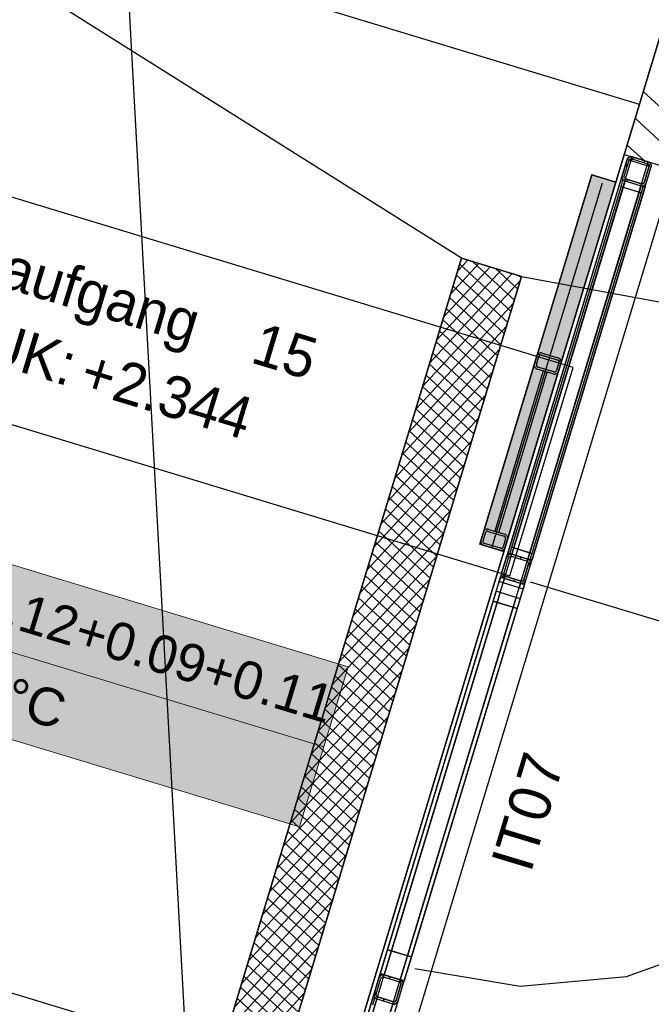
# Model space of a CAD drawing. Extents: x 199 to 1388, y 138 to 979.
# Tile 94 of 155: x 677 to 707, y 598 to 646. Entities that reach past the tile are written whole.
import ezdxf
from ezdxf.lldxf.tags import DXFTag

# ---------------------------------------------------------------- set-up
doc = ezdxf.new("R2010")
doc.units = 0
doc.layers.add('02 Raster Gebäude-A07ET47NDI', color=7, linetype='Continuous', lineweight=25)
for name, color, linetype, lineweight, true_color in [('20 Bodenaufbau - Gefällelinien', 7, 'Continuous', 25, 0x848484), ('20 Dach Stb-Decke-A07ET47IDI', 7, 'Continuous', 25, 0x848484), ('20 Gitter Laufgänge-A07ET47XDI', 7, 'Continuous', 25, 0x848484), ('20 Gitterwände-A07ET47DDI', 7, 'Continuous', 25, 0x848484), ('20 Innenwände-A07ET47KDI', 7, 'Continuous', 25, 0x848484), ('20 Platzbedarf Schieber', 7, 'Continuous', 25, 0x848484), ('20 Schieber', 7, 'Continuous', 25, 0x848484), ('20 Stützen-A07ET47WDI', 7, 'Continuous', 25, 0x848484), ('20 Türen Gitterwände - NR', 7, 'Continuous', 25, 0x848484), ('70 Bodenabläufe+Rinnen', 7, 'Continuous', 25, 0x848484), ('A-0', 7, 'Continuous', 25, 0x848484), ('H_Raumnummer', 7, 'Continuous', 18, 0xcc9900), ('UPO_Loop2', 140, 'Continuous', 30, 0x00bfff)]:
    doc.layers.add(name, color=color, linetype=linetype, lineweight=lineweight, true_color=true_color)
doc.styles.get("Standard").update_dxf_attribs({"font": 'arial.ttf'})
tags = doc.linetypes.add('Raster-A07ET47ODI', pattern=[0.2, 0.1, -0.05, 0, -0.05]).pattern_tags.tags
tags[10:11] = [DXFTag(74, 4), DXFTag(75, 0), DXFTag(340, '0'), DXFTag(46, 1.0), DXFTag(50, 0.0), DXFTag(44, 0.0), DXFTag(45, 0.0)]
tags[8:9] = [DXFTag(74, 4), DXFTag(75, 0), DXFTag(340, '0'), DXFTag(46, 1.0), DXFTag(50, 0.0), DXFTag(44, 0.0), DXFTag(45, 0.0)]
tags[6:7] = [DXFTag(74, 4), DXFTag(75, 0), DXFTag(340, '0'), DXFTag(46, 1.0), DXFTag(50, 0.0), DXFTag(44, 0.0), DXFTag(45, 0.0)]
tags[4:5] = [DXFTag(74, 4), DXFTag(75, 0), DXFTag(340, '0'), DXFTag(46, 1.0), DXFTag(50, 0.0), DXFTag(44, 0.0), DXFTag(45, 0.0)]
tags = doc.linetypes.add('Strichlinie', pattern=[0.75, 0.5, -0.25]).pattern_tags.tags
tags[6:7] = [DXFTag(74, 4), DXFTag(75, 0), DXFTag(340, '0'), DXFTag(46, 1.0), DXFTag(50, 0.0), DXFTag(44, 0.0), DXFTag(45, 0.0)]
tags[4:5] = [DXFTag(74, 4), DXFTag(75, 0), DXFTag(340, '0'), DXFTag(46, 1.0), DXFTag(50, 0.0), DXFTag(44, 0.0), DXFTag(45, 0.0)]
tags = doc.linetypes.add('Strichlinie eng-A07ET47GDI', pattern=[0.115, 0.075, -0.04]).pattern_tags.tags
tags[6:7] = [DXFTag(74, 4), DXFTag(75, 0), DXFTag(340, '0'), DXFTag(46, 1.0), DXFTag(50, 0.0), DXFTag(44, 0.0), DXFTag(45, 0.0)]
tags[4:5] = [DXFTag(74, 4), DXFTag(75, 0), DXFTag(340, '0'), DXFTag(46, 1.0), DXFTag(50, 0.0), DXFTag(44, 0.0), DXFTag(45, 0.0)]
tags = doc.linetypes.add('Strichlinie_ eng', pattern=[0.115, 0.075, -0.04]).pattern_tags.tags
tags[6:7] = [DXFTag(74, 4), DXFTag(75, 0), DXFTag(340, '0'), DXFTag(46, 1.0), DXFTag(50, 0.0), DXFTag(44, 0.0), DXFTag(45, 0.0)]
tags[4:5] = [DXFTag(74, 4), DXFTag(75, 0), DXFTag(340, '0'), DXFTag(46, 1.0), DXFTag(50, 0.0), DXFTag(44, 0.0), DXFTag(45, 0.0)]
tags = doc.linetypes.add('Strichpunktx2', pattern=[2, 1, -0.5, 0, -0.5]).pattern_tags.tags
tags[10:11] = [DXFTag(74, 4), DXFTag(75, 0), DXFTag(340, '0'), DXFTag(46, 1.0), DXFTag(50, 0.0), DXFTag(44, 0.0), DXFTag(45, 0.0)]
tags[8:9] = [DXFTag(74, 4), DXFTag(75, 0), DXFTag(340, '0'), DXFTag(46, 1.0), DXFTag(50, 0.0), DXFTag(44, 0.0), DXFTag(45, 0.0)]
tags[6:7] = [DXFTag(74, 4), DXFTag(75, 0), DXFTag(340, '0'), DXFTag(46, 1.0), DXFTag(50, 0.0), DXFTag(44, 0.0), DXFTag(45, 0.0)]
tags[4:5] = [DXFTag(74, 4), DXFTag(75, 0), DXFTag(340, '0'), DXFTag(46, 1.0), DXFTag(50, 0.0), DXFTag(44, 0.0), DXFTag(45, 0.0)]
tags = doc.linetypes.add('Öffnungslinie Tür Fenster-A07ET47JDI', pattern=[0.115, 0.075, -0.04]).pattern_tags.tags
tags[6:7] = [DXFTag(74, 4), DXFTag(75, 0), DXFTag(340, '0'), DXFTag(46, 1.0), DXFTag(50, 0.0), DXFTag(44, 0.0), DXFTag(45, 0.0)]
tags[4:5] = [DXFTag(74, 4), DXFTag(75, 0), DXFTag(340, '0'), DXFTag(46, 1.0), DXFTag(50, 0.0), DXFTag(44, 0.0), DXFTag(45, 0.0)]

# ---------------------------------------------------------------- blocks, each defined once
blk = doc.blocks.new('Referenz-A07ET47ZDI', base_point=(226.995, 158.1))
at = {"layer": '02 Raster Gebäude-A07ET47NDI', "linetype": 'Raster-A07ET47ODI', "ltscale": 56.250004}
for p, q in [((665.259, 952.393), (702.269, 276.272)), ((596.732, 271.128), (753.131, 786.944))]:
    blk.add_line(p, q, dxfattribs=at)
at = {"layer": '20 Bodenaufbau - Gefällelinien'}
for p, q in [((706.408, 641.463), (668.13, 653.069)), ((697.908, 634.11), (680.499, 576.691)), ((700.779, 633.24), (697.908, 634.11)), ((683.37, 575.821), (700.779, 633.24))]:
    blk.add_line(p, q, dxfattribs=at)
at = {"layer": '20 Bodenaufbau - Gefällelinien', "linetype": 'Öffnungslinie Tür Fenster-A07ET47JDI', "ltscale": 56.250004}
for p, q in [((697.908, 634.11), (668.205, 652.802)), ((700.779, 633.24), (770.061, 620.395))]:
    blk.add_line(p, q, dxfattribs=at)
at = {"layer": '20 Dach Stb-Decke-A07ET47IDI', "linetype": 'Öffnungslinie Tür Fenster-A07ET47JDI', "ltscale": 56.250004}
blk.add_line((689.375, 585.284), (725.355, 703.949), dxfattribs=at)
at = {"layer": '20 Gitter Laufgänge-A07ET47XDI', "linetype": 'Strichlinie', "ltscale": 56.250004}
for p, q in [((703.239, 628.895), (661.894, 641.44)), ((658.874, 631.488), (700.219, 618.943)), ((700.219, 618.943), (703.239, 628.895)), ((692.472, 594.13), (651.331, 606.613))]:
    blk.add_line(p, q, dxfattribs=at)
at = {"layer": '20 Gitterwände-A07ET47DDI', "linetype": 'Strichlinie eng-A07ET47GDI', "ltscale": 56.250004}
for p, q in [((700.307, 619.965), (706.065, 638.954)), ((705.815, 638.821), (705.87, 638.909)), ((705.87, 638.909), (705.961, 638.957)), ((705.961, 638.957), (706.065, 638.954)), ((706.065, 638.954), (706.83, 638.722)), ((700.116, 620.023), (705.815, 638.821)), ((701.073, 619.733), (706.83, 638.722)), ((701.264, 619.675), (706.964, 638.473)), ((706.83, 638.722), (706.918, 638.667)), ((706.918, 638.667), (706.967, 638.576)), ((706.967, 638.576), (706.964, 638.473)), ((694.023, 599.927), (700.116, 620.023)), ((694.214, 599.869), (700.307, 619.965)), ((694.98, 599.637), (701.073, 619.733)), ((695.171, 599.579), (701.264, 619.675)), ((692.744, 595.708), (694.023, 599.927)), ((692.935, 595.65), (694.214, 599.869)), ((693.701, 595.418), (694.98, 599.637)), ((693.892, 595.36), (695.171, 599.579))]:
    blk.add_line(p, q, dxfattribs=at)
at = {"layer": '20 Gitterwände-A07ET47DDI'}
for p, q in [((705.815, 638.821), (705.87, 638.909)), ((705.87, 638.909), (705.961, 638.957)), ((705.939, 638.836), (705.984, 638.86)), ((705.961, 638.957), (706.065, 638.954)), ((705.984, 638.86), (706.036, 638.858)), ((706.036, 638.858), (706.007, 638.765)), ((706.036, 638.858), (706.801, 638.626)), ((706.139, 638.932), (706.064, 638.85)), ((706.065, 638.954), (706.83, 638.722)), ((705.583, 638.055), (705.815, 638.821)), ((705.679, 638.026), (705.911, 638.792)), ((705.863, 638.632), (705.707, 638.463)), ((705.911, 638.792), (705.939, 638.836)), ((705.925, 638.79), (705.912, 638.793)), ((705.96, 638.779), (705.925, 638.79)), ((706.007, 638.765), (705.96, 638.779)), ((706.773, 638.532), (706.007, 638.765)), ((706.671, 638.77), (706.595, 638.689)), ((706.636, 637.736), (706.868, 638.502)), ((706.732, 637.707), (706.964, 638.473)), ((706.801, 638.626), (706.773, 638.532)), ((706.821, 638.518), (706.773, 638.532)), ((706.801, 638.626), (706.845, 638.599)), ((706.856, 638.507), (706.821, 638.518)), ((706.83, 638.722), (706.918, 638.667)), ((706.845, 638.599), (706.87, 638.553)), ((706.868, 638.504), (706.856, 638.507)), ((706.868, 638.502), (706.87, 638.553)), ((706.918, 638.667), (706.967, 638.576)), ((706.964, 638.473), (706.967, 638.576)), ((705.58, 637.952), (705.583, 638.055)), ((705.58, 637.952), (705.629, 637.86)), ((705.677, 637.974), (705.679, 638.026)), ((705.677, 637.974), (705.702, 637.929)), ((705.702, 637.929), (705.746, 637.901)), ((705.525, 637.864), (700.116, 620.023)), ((700.305, 620.301), (705.528, 637.529)), ((705.717, 637.806), (700.307, 619.965)), ((705.624, 637.499), (700.4, 620.272)), ((700.4, 620.272), (705.624, 637.499)), ((706.482, 637.574), (701.073, 619.733)), ((706.674, 637.516), (701.264, 619.675)), ((705.525, 637.864), (705.551, 637.856)), ((705.528, 637.529), (705.621, 637.835)), ((705.528, 637.529), (705.624, 637.499)), ((706.485, 637.238), (705.528, 637.529)), ((705.551, 637.856), (705.621, 637.835)), ((705.621, 637.835), (706.578, 637.545)), ((705.621, 637.835), (705.717, 637.806)), ((705.624, 637.499), (706.389, 637.267)), ((705.629, 637.86), (705.717, 637.806)), ((705.717, 637.806), (706.482, 637.574)), ((705.746, 637.901), (706.511, 637.669)), ((705.842, 637.872), (705.767, 637.79)), ((706.482, 637.574), (706.578, 637.545)), ((706.482, 637.574), (706.586, 637.57)), ((706.578, 637.545), (706.485, 637.238)), ((706.511, 637.669), (706.563, 637.668)), ((706.563, 637.668), (706.609, 637.692)), ((706.578, 637.545), (706.648, 637.523)), ((706.586, 637.57), (706.677, 637.619)), ((706.609, 637.692), (706.636, 637.736)), ((706.648, 637.523), (706.674, 637.516)), ((706.677, 637.619), (706.732, 637.707)), ((701.166, 620.04), (706.389, 637.267)), ((706.389, 637.267), (701.166, 620.04)), ((706.485, 637.238), (701.262, 620.011)), ((706.389, 637.267), (706.485, 637.238)), ((700.212, 619.994), (700.305, 620.301)), ((700.4, 620.272), (700.305, 620.301)), ((700.305, 620.301), (701.262, 620.011)), ((701.166, 620.04), (700.4, 620.272)), ((701.262, 620.011), (701.166, 620.04)), ((699.826, 619.067), (700.058, 619.832)), ((699.922, 619.037), (700.154, 619.803)), ((700.058, 619.832), (700.113, 619.92)), ((700.113, 619.92), (700.204, 619.969)), ((700.142, 620.016), (700.116, 620.023)), ((700.212, 619.994), (700.142, 620.016)), ((700.154, 619.803), (700.181, 619.847)), ((700.181, 619.847), (700.227, 619.871)), ((700.204, 619.969), (700.307, 619.965)), ((700.307, 619.965), (700.212, 619.994)), ((701.169, 619.704), (700.212, 619.994)), ((700.227, 619.871), (700.278, 619.87)), ((700.278, 619.87), (701.044, 619.638)), ((700.307, 619.965), (701.073, 619.733)), ((700.765, 619.827), (700.69, 619.745)), ((701.044, 619.638), (701.088, 619.61)), ((701.169, 619.704), (701.073, 619.733)), ((701.073, 619.733), (701.161, 619.679)), ((701.088, 619.61), (701.112, 619.565)), ((701.209, 619.571), (701.089, 619.44)), ((701.111, 619.513), (701.112, 619.565)), ((701.161, 619.679), (701.21, 619.587)), ((701.262, 620.011), (701.169, 619.704)), ((701.239, 619.683), (701.169, 619.704)), ((701.206, 619.484), (701.21, 619.587)), ((701.264, 619.675), (701.239, 619.683)), ((700.879, 618.747), (701.111, 619.513)), ((700.974, 618.718), (701.206, 619.484)), ((699.42, 617.727), (699.768, 618.875)), ((699.768, 618.875), (699.701, 618.655)), ((699.727, 618.647), (699.701, 618.655)), ((699.797, 618.626), (699.727, 618.647)), ((699.768, 618.875), (699.794, 618.867)), ((699.768, 618.875), (700.916, 618.527)), ((699.794, 618.867), (699.864, 618.846)), ((699.892, 618.597), (699.797, 618.626)), ((699.823, 618.963), (699.826, 619.067)), ((699.823, 618.963), (699.871, 618.872)), ((699.864, 618.846), (699.959, 618.817)), ((699.871, 618.872), (699.959, 618.817)), ((699.946, 618.939), (699.88, 618.867)), ((699.959, 618.817), (699.892, 618.597)), ((699.92, 618.986), (699.922, 619.037)), ((699.92, 618.986), (699.944, 618.94)), ((699.944, 618.94), (699.988, 618.913)), ((699.959, 618.817), (700.725, 618.585)), ((699.988, 618.913), (700.754, 618.681)), ((700.468, 618.767), (700.393, 618.686)), ((700.754, 618.681), (700.806, 618.679)), ((700.806, 618.679), (700.851, 618.703)), ((700.828, 618.582), (700.92, 618.63)), ((700.851, 618.703), (700.879, 618.747)), ((700.92, 618.63), (700.974, 618.718)), ((699.562, 618.197), (694.023, 599.927)), ((699.588, 618.189), (699.562, 618.197)), ((699.658, 618.168), (699.588, 618.189)), ((699.754, 618.138), (699.658, 618.168)), ((700.658, 618.365), (699.892, 618.597)), ((700.916, 618.527), (700.568, 617.379)), ((700.725, 618.585), (700.658, 618.365)), ((700.754, 618.335), (700.658, 618.365)), ((700.725, 618.585), (700.821, 618.556)), ((700.725, 618.585), (700.828, 618.582)), ((700.824, 618.314), (700.754, 618.335)), ((700.821, 618.556), (700.891, 618.535)), ((700.849, 618.306), (700.824, 618.314)), ((700.916, 618.527), (700.849, 618.306)), ((700.891, 618.535), (700.916, 618.527)), ((699.754, 618.138), (694.214, 599.869)), ((694.371, 601.075), (699.42, 617.727)), ((700.519, 617.906), (694.98, 599.637)), ((700.71, 617.848), (695.171, 599.579)), ((700.568, 617.379), (699.42, 617.727)), ((699.42, 617.727), (699.611, 617.669)), ((700.519, 617.906), (699.754, 618.138)), ((700.615, 617.877), (700.519, 617.906)), ((700.685, 617.856), (700.615, 617.877)), ((700.71, 617.848), (700.685, 617.856)), ((694.562, 601.017), (699.611, 617.669)), ((699.611, 617.669), (694.562, 601.017)), ((700.377, 617.437), (695.328, 600.785)), ((695.328, 600.785), (700.377, 617.437)), ((700.568, 617.379), (695.519, 600.727)), ((699.611, 617.669), (700.377, 617.437)), ((700.377, 617.437), (700.568, 617.379)), ((694.023, 599.927), (694.371, 601.075)), ((694.562, 601.017), (694.371, 601.075)), ((694.371, 601.075), (695.519, 600.727)), ((695.328, 600.785), (694.562, 601.017)), ((695.519, 600.727), (695.328, 600.785)), ((695.519, 600.727), (695.171, 599.579)), ((693.965, 599.736), (694.019, 599.823)), ((694.019, 599.823), (694.111, 599.872)), ((694.048, 599.919), (694.023, 599.927)), ((695.171, 599.579), (694.023, 599.927)), ((694.118, 599.898), (694.048, 599.919)), ((694.111, 599.872), (694.214, 599.869)), ((694.214, 599.869), (694.118, 599.898)), ((694.214, 599.869), (694.98, 599.637)), ((693.733, 598.97), (693.965, 599.736)), ((693.828, 598.941), (694.06, 599.707)), ((694.06, 599.707), (694.088, 599.75)), ((694.088, 599.75), (694.133, 599.775)), ((694.133, 599.775), (694.185, 599.773)), ((694.185, 599.773), (694.951, 599.541)), ((694.519, 599.776), (694.444, 599.695)), ((694.785, 598.651), (695.017, 599.416)), ((694.881, 598.622), (695.113, 599.387)), ((694.951, 599.541), (694.995, 599.514)), ((695.037, 599.601), (694.971, 599.529)), ((695.075, 599.608), (694.98, 599.637)), ((694.98, 599.637), (695.068, 599.582)), ((694.995, 599.514), (695.019, 599.468)), ((695.017, 599.416), (695.019, 599.468)), ((695.068, 599.582), (695.116, 599.491)), ((695.145, 599.587), (695.075, 599.608)), ((695.113, 599.387), (695.116, 599.491)), ((695.171, 599.579), (695.145, 599.587)), ((693.729, 598.866), (693.733, 598.97)), ((693.729, 598.866), (693.778, 598.775)), ((693.867, 599.07), (693.731, 598.922)), ((693.827, 598.889), (693.828, 598.941)), ((693.827, 598.889), (693.851, 598.844)), ((693.674, 598.779), (692.744, 595.708)), ((693.866, 598.721), (692.935, 595.65)), ((693.674, 598.779), (693.7, 598.771)), ((693.677, 598.443), (693.77, 598.75)), ((693.7, 598.771), (693.77, 598.75)), ((694.631, 598.488), (693.701, 595.418)), ((693.77, 598.75), (693.866, 598.721)), ((693.77, 598.75), (694.727, 598.459)), ((693.778, 598.775), (693.866, 598.721)), ((693.851, 598.844), (693.895, 598.816)), ((693.866, 598.721), (694.631, 598.488)), ((693.895, 598.816), (694.66, 598.584)), ((694.222, 598.717), (694.147, 598.635)), ((694.631, 598.488), (694.727, 598.459)), ((694.631, 598.488), (694.735, 598.485)), ((694.66, 598.584), (694.712, 598.582)), ((694.712, 598.582), (694.758, 598.607)), ((694.735, 598.485), (694.826, 598.534)), ((694.758, 598.607), (694.785, 598.651)), ((694.826, 598.534), (694.881, 598.622))]:
    blk.add_line(p, q, dxfattribs=at)
at = {"layer": '20 Gitterwände-A07ET47DDI', "linetype": 'Strichlinie', "ltscale": 56.250004}
for p, q in [((701.189, 618.655), (720.327, 612.849)), ((705.783, 599.788), (710.575, 601.517)), ((695.685, 600.182), (700.708, 599.333)), ((700.708, 599.333), (705.783, 599.788))]:
    blk.add_line(p, q, dxfattribs=at)
at = {"layer": '20 Innenwände-A07ET47KDI', "linetype": 'Strichlinie_ eng', "ltscale": 40.625}
blk.add_line((725.355, 703.949), (684.045, 567.708), dxfattribs=at)
at = {"layer": '20 Platzbedarf Schieber', "linetype": 'Strichlinie eng-A07ET47GDI', "ltscale": 56.250004}
for p, q in [((698.782, 620.45), (704.132, 638.093)), ((704.132, 638.093), (705.281, 637.744)), ((705.281, 637.744), (699.931, 620.101)), ((699.931, 620.101), (698.782, 620.45))]:
    blk.add_line(p, q, dxfattribs=at)
at = {"layer": '20 Platzbedarf Schieber'}
for points in [[(704.132, 633.956), (702.878, 633.956), (704.132, 638.093)], [(705.281, 637.744), (704.132, 637.744), (704.132, 638.093)], [(704.132, 633.956), (705.281, 637.744), (704.132, 637.744)], [(701.185, 624.238), (699.931, 624.238), (704.132, 633.956)], [(699.931, 624.238), (704.132, 633.956), (702.878, 633.956)], [(699.931, 620.45), (698.782, 620.45), (699.931, 624.238)], [(699.931, 620.101), (701.185, 624.238), (699.931, 624.238)], [(699.931, 620.101), (699.931, 620.45), (698.782, 620.45)]]:
    blk.add_solid(points, dxfattribs=at)
at = {"layer": '20 Schieber', "linetype": 'Strichpunktx2', "ltscale": 56.250004}
for p, q in [((699.356, 620.276), (704.646, 637.72)), ((699.472, 620.658), (701.997, 628.984))]:
    blk.add_line(p, q, dxfattribs=at)
at = {"layer": '20 Schieber'}
for p, q in [((698.782, 620.45), (701.539, 629.541)), ((701.394, 629.062), (701.51, 629.445)), ((701.519, 629.47), (701.51, 629.445)), ((701.531, 629.493), (701.519, 629.47)), ((701.547, 629.514), (701.531, 629.493)), ((701.539, 629.541), (702.687, 629.193)), ((701.564, 629.533), (701.547, 629.514)), ((701.585, 629.55), (701.564, 629.533)), ((701.607, 629.563), (701.585, 629.55)), ((701.631, 629.574), (701.607, 629.563)), ((701.616, 629.44), (701.61, 629.428)), ((701.624, 629.451), (701.616, 629.44)), ((701.633, 629.46), (701.624, 629.451)), ((701.656, 629.582), (701.631, 629.574)), ((701.643, 629.468), (701.633, 629.46)), ((701.654, 629.475), (701.643, 629.468)), ((701.666, 629.481), (701.654, 629.475)), ((701.682, 629.586), (701.656, 629.582)), ((701.678, 629.485), (701.666, 629.481)), ((701.691, 629.487), (701.678, 629.485)), ((701.708, 629.587), (701.682, 629.586)), ((701.704, 629.487), (701.691, 629.487)), ((701.717, 629.486), (701.704, 629.487)), ((701.734, 629.584), (701.708, 629.587)), ((701.73, 629.483), (701.717, 629.486)), ((701.73, 629.483), (702.496, 629.251)), ((701.759, 629.579), (701.734, 629.584)), ((701.759, 629.579), (702.525, 629.346)), ((699.93, 620.101), (702.687, 629.193)), ((701.388, 629.037), (701.385, 629.011)), ((701.385, 629.011), (701.386, 628.985)), ((701.386, 628.985), (701.39, 628.959)), ((701.394, 629.062), (701.388, 629.037)), ((701.486, 629.021), (701.485, 629.008)), ((701.485, 629.008), (701.486, 628.995)), ((701.489, 629.033), (701.486, 629.021)), ((701.486, 628.995), (701.488, 628.982)), ((701.488, 628.982), (701.491, 628.969)), ((701.489, 629.033), (701.605, 629.416)), ((701.491, 628.969), (701.497, 628.957)), ((701.61, 629.428), (701.605, 629.416)), ((702.562, 629.126), (702.446, 628.743)), ((702.508, 629.246), (702.496, 629.251)), ((702.519, 629.24), (702.508, 629.246)), ((702.53, 629.232), (702.519, 629.24)), ((702.549, 629.337), (702.525, 629.346)), ((702.54, 629.223), (702.53, 629.232)), ((702.548, 629.213), (702.54, 629.223)), ((702.658, 629.097), (702.542, 628.714)), ((702.555, 629.202), (702.548, 629.213)), ((702.572, 629.325), (702.549, 629.337)), ((702.56, 629.19), (702.555, 629.202)), ((702.564, 629.178), (702.56, 629.19)), ((702.562, 629.126), (702.565, 629.139)), ((702.566, 629.165), (702.564, 629.178)), ((702.565, 629.139), (702.567, 629.152)), ((702.567, 629.152), (702.566, 629.165)), ((702.594, 629.31), (702.572, 629.325)), ((702.613, 629.292), (702.594, 629.31)), ((702.629, 629.271), (702.613, 629.292)), ((702.643, 629.249), (702.629, 629.271)), ((702.654, 629.225), (702.643, 629.249)), ((702.661, 629.2), (702.654, 629.225)), ((702.658, 629.097), (702.664, 629.122)), ((702.666, 629.175), (702.661, 629.2)), ((702.664, 629.122), (702.667, 629.148)), ((702.667, 629.148), (702.666, 629.175)), ((701.39, 628.959), (701.398, 628.934)), ((701.398, 628.934), (701.409, 628.91)), ((701.409, 628.91), (701.422, 628.888)), ((701.422, 628.888), (701.439, 628.868)), ((701.439, 628.868), (701.458, 628.85)), ((701.458, 628.85), (701.479, 628.834)), ((701.479, 628.834), (701.503, 628.822)), ((701.497, 628.957), (701.504, 628.946)), ((701.503, 628.822), (701.527, 628.813)), ((701.504, 628.946), (701.512, 628.936)), ((701.512, 628.936), (701.522, 628.927)), ((701.522, 628.927), (701.532, 628.919)), ((702.293, 628.581), (701.527, 628.813)), ((701.532, 628.919), (701.544, 628.913)), ((701.544, 628.913), (701.556, 628.909)), ((702.322, 628.676), (701.556, 628.909)), ((702.293, 628.581), (702.318, 628.575)), ((702.318, 628.575), (702.344, 628.572)), ((702.322, 628.676), (702.334, 628.674)), ((702.334, 628.674), (702.347, 628.672)), ((702.344, 628.572), (702.37, 628.573)), ((702.347, 628.672), (702.36, 628.673)), ((702.36, 628.673), (702.373, 628.675)), ((702.37, 628.573), (702.396, 628.577)), ((702.373, 628.675), (702.386, 628.679)), ((702.386, 628.679), (702.398, 628.684)), ((702.396, 628.577), (702.421, 628.585)), ((702.398, 628.684), (702.409, 628.691)), ((702.409, 628.691), (702.419, 628.699)), ((702.419, 628.699), (702.428, 628.709)), ((702.421, 628.585), (702.445, 628.596)), ((702.428, 628.709), (702.436, 628.719)), ((702.436, 628.719), (702.442, 628.731)), ((702.442, 628.731), (702.446, 628.743)), ((702.445, 628.596), (702.467, 628.61)), ((702.467, 628.61), (702.487, 628.626)), ((702.487, 628.626), (702.505, 628.645)), ((702.505, 628.645), (702.52, 628.667)), ((702.52, 628.667), (702.533, 628.69)), ((702.533, 628.69), (702.542, 628.714)), ((698.84, 620.641), (698.956, 621.024)), ((698.936, 620.612), (699.052, 620.995)), ((698.965, 621.048), (698.956, 621.024)), ((698.978, 621.071), (698.965, 621.048)), ((698.993, 621.093), (698.978, 621.071)), ((699.011, 621.112), (698.993, 621.093)), ((699.031, 621.128), (699.011, 621.112)), ((699.053, 621.142), (699.031, 621.128)), ((699.056, 621.007), (699.052, 620.995)), ((699.077, 621.153), (699.053, 621.142)), ((699.063, 621.019), (699.056, 621.007)), ((699.07, 621.029), (699.063, 621.019)), ((699.079, 621.039), (699.07, 621.029)), ((699.102, 621.161), (699.077, 621.153)), ((699.089, 621.047), (699.079, 621.039)), ((699.1, 621.054), (699.089, 621.047)), ((699.112, 621.059), (699.1, 621.054)), ((699.128, 621.165), (699.102, 621.161)), ((699.125, 621.063), (699.112, 621.059)), ((699.138, 621.065), (699.125, 621.063)), ((699.154, 621.166), (699.128, 621.165)), ((699.151, 621.066), (699.138, 621.065)), ((699.164, 621.064), (699.151, 621.066)), ((699.18, 621.163), (699.154, 621.166)), ((699.177, 621.061), (699.164, 621.064)), ((699.177, 621.061), (699.942, 620.829)), ((699.206, 621.157), (699.18, 621.163)), ((699.206, 621.157), (699.971, 620.925)), ((698.834, 620.616), (698.832, 620.59)), ((698.832, 620.59), (698.832, 620.563)), ((698.832, 620.563), (698.837, 620.538)), ((698.84, 620.641), (698.834, 620.616)), ((698.837, 620.538), (698.844, 620.513)), ((698.844, 620.513), (698.855, 620.489)), ((698.933, 620.599), (698.931, 620.586)), ((698.931, 620.586), (698.932, 620.573)), ((698.932, 620.573), (698.934, 620.56)), ((698.936, 620.612), (698.933, 620.599)), ((698.934, 620.56), (698.938, 620.548)), ((698.938, 620.548), (698.943, 620.536)), ((698.943, 620.536), (698.95, 620.525)), ((698.95, 620.525), (698.958, 620.515)), ((698.958, 620.515), (698.968, 620.506)), ((698.968, 620.506), (698.979, 620.498)), ((700.009, 620.705), (699.893, 620.322)), ((699.954, 620.825), (699.942, 620.829)), ((699.966, 620.819), (699.954, 620.825)), ((699.977, 620.811), (699.966, 620.819)), ((699.996, 620.916), (699.971, 620.925)), ((699.986, 620.802), (699.977, 620.811)), ((699.994, 620.792), (699.986, 620.802)), ((700.104, 620.676), (699.988, 620.293)), ((700.001, 620.781), (699.994, 620.792)), ((700.019, 620.903), (699.996, 620.916)), ((700.007, 620.769), (700.001, 620.781)), ((700.01, 620.756), (700.007, 620.769)), ((700.009, 620.705), (700.012, 620.717)), ((700.013, 620.743), (700.01, 620.756)), ((700.012, 620.717), (700.013, 620.73)), ((700.013, 620.73), (700.013, 620.743)), ((700.04, 620.888), (700.019, 620.903)), ((700.059, 620.87), (700.04, 620.888)), ((700.076, 620.85), (700.059, 620.87)), ((700.089, 620.828), (700.076, 620.85)), ((700.1, 620.804), (700.089, 620.828)), ((700.108, 620.779), (700.1, 620.804)), ((700.104, 620.676), (700.11, 620.701)), ((700.112, 620.753), (700.108, 620.779)), ((700.11, 620.701), (700.113, 620.727)), ((700.113, 620.727), (700.112, 620.753)), ((699.93, 620.101), (698.782, 620.45)), ((698.855, 620.489), (698.869, 620.466)), ((698.869, 620.466), (698.885, 620.446)), ((698.885, 620.446), (698.905, 620.428)), ((698.905, 620.428), (698.926, 620.413)), ((698.926, 620.413), (698.949, 620.401)), ((698.949, 620.401), (698.973, 620.392)), ((699.739, 620.159), (698.973, 620.392)), ((698.979, 620.498), (698.99, 620.492)), ((698.99, 620.492), (699.002, 620.487)), ((699.768, 620.255), (699.002, 620.487)), ((699.739, 620.159), (699.764, 620.154)), ((699.764, 620.154), (699.79, 620.151)), ((699.768, 620.255), (699.781, 620.252)), ((699.781, 620.252), (699.794, 620.251)), ((699.79, 620.151), (699.817, 620.152)), ((699.794, 620.251), (699.807, 620.251)), ((699.807, 620.251), (699.82, 620.253)), ((699.817, 620.152), (699.842, 620.156)), ((699.82, 620.253), (699.832, 620.257)), ((699.832, 620.257), (699.844, 620.263)), ((699.842, 620.156), (699.867, 620.164)), ((699.844, 620.263), (699.855, 620.27)), ((699.855, 620.27), (699.865, 620.278)), ((699.865, 620.278), (699.874, 620.287)), ((699.867, 620.164), (699.891, 620.174)), ((699.874, 620.287), (699.882, 620.298)), ((699.882, 620.298), (699.888, 620.31)), ((699.888, 620.31), (699.893, 620.322)), ((699.891, 620.174), (699.914, 620.188)), ((699.914, 620.188), (699.934, 620.205)), ((699.934, 620.205), (699.952, 620.224)), ((699.952, 620.224), (699.967, 620.245)), ((699.967, 620.245), (699.979, 620.268)), ((699.979, 620.268), (699.988, 620.293))]:
    blk.add_line(p, q, dxfattribs=at)
at = {"layer": '20 Schieber', "linetype": 'ByBlock', "ltscale": 56.250004}
for p, q in [((701.394, 629.062), (701.394, 629.062)), ((701.489, 629.033), (701.489, 629.033)), ((698.84, 620.641), (698.84, 620.641)), ((698.936, 620.612), (698.936, 620.612))]:
    blk.add_line(p, q, dxfattribs=at)
at = {"layer": '20 Schieber', "linetype": 'Strichlinie eng-A07ET47GDI', "ltscale": 56.250004}
for p, q in [((701.814, 628.726), (699.493, 621.07)), ((699.684, 621.012), (702.005, 628.668)), ((702.005, 628.668), (701.814, 628.726)), ((699.493, 621.07), (699.684, 621.012))]:
    blk.add_line(p, q, dxfattribs=at)
at = {"layer": '20 Stützen-A07ET47WDI'}
for p, q in [((707.133, 643.855), (705.682, 639.07)), ((710.675, 638.306), (706.592, 642.071)), ((707.539, 639.565), (706.216, 640.785)), ((706.611, 638.788), (705.818, 639.52)), ((705.682, 639.07), (710.467, 637.619))]:
    blk.add_line(p, q, dxfattribs=at)
at = {"layer": '70 Bodenabläufe+Rinnen'}
for p, q in [((680.499, 576.691), (697.908, 634.11)), ((699.272, 633.697), (697.054, 631.291)), ((698.74, 633.858), (697.387, 632.39)), ((698.209, 634.019), (697.72, 633.489)), ((700.274, 631.573), (697.824, 633.832)), ((697.908, 634.11), (700.779, 633.24)), ((700.435, 632.105), (698.433, 633.951)), ((700.779, 633.24), (683.37, 575.821)), ((700.335, 633.374), (696.387, 629.093)), ((699.803, 633.536), (696.721, 630.192)), ((700.113, 631.042), (697.663, 633.301)), ((700.597, 632.636), (699.532, 633.618)), ((700.758, 633.168), (700.631, 633.284)), ((700.725, 633.06), (696.054, 627.995)), ((699.952, 630.51), (697.502, 632.769)), ((700.392, 631.961), (695.721, 626.896)), ((699.791, 629.979), (697.341, 632.238)), ((699.63, 629.447), (697.18, 631.706)), ((700.058, 630.862), (695.388, 625.797)), ((699.468, 628.916), (697.018, 631.175)), ((699.307, 628.384), (696.857, 630.643)), ((699.146, 627.853), (696.696, 630.112)), ((699.725, 629.763), (695.055, 624.698)), ((698.985, 627.321), (696.535, 629.58)), ((698.824, 626.79), (696.374, 629.049)), ((699.392, 628.664), (694.721, 623.599)), ((698.663, 626.258), (696.213, 628.517)), ((699.059, 627.565), (694.388, 622.5)), ((698.501, 625.727), (696.052, 627.986)), ((698.34, 625.195), (695.89, 627.454)), ((698.179, 624.664), (695.729, 626.923)), ((698.726, 626.466), (694.055, 621.401)), ((698.018, 624.132), (695.568, 626.391)), ((697.857, 623.601), (695.407, 625.86)), ((698.392, 625.367), (693.722, 620.302)), ((697.696, 623.069), (695.246, 625.328)), ((697.535, 622.538), (695.085, 624.797)), ((698.059, 624.268), (693.389, 619.203)), ((697.373, 622.006), (694.923, 624.265)), ((697.212, 621.475), (694.762, 623.734)), ((697.726, 623.169), (693.055, 618.104)), ((697.051, 620.943), (694.601, 623.202)), ((696.89, 620.412), (694.44, 622.671)), ((697.393, 622.07), (692.722, 617.005)), ((696.729, 619.88), (694.279, 622.139)), ((696.568, 619.349), (694.118, 621.608)), ((697.06, 620.971), (692.389, 615.906)), ((696.406, 618.817), (693.956, 621.076)), ((696.245, 618.286), (693.795, 620.545)), ((696.726, 619.873), (692.056, 614.807)), ((696.084, 617.754), (693.634, 620.013)), ((695.923, 617.223), (693.473, 619.482)), ((696.393, 618.774), (691.722, 613.708)), ((695.762, 616.691), (693.312, 618.95)), ((695.601, 616.159), (693.151, 618.419)), ((695.439, 615.628), (692.99, 617.887)), ((696.06, 617.675), (691.389, 612.609)), ((695.278, 615.096), (692.828, 617.355)), ((695.117, 614.565), (692.667, 616.824)), ((695.727, 616.576), (691.056, 611.51)), ((694.956, 614.033), (692.506, 616.292)), ((695.394, 615.477), (690.723, 610.411)), ((694.795, 613.502), (692.345, 615.761)), ((694.634, 612.97), (692.184, 615.229)), ((694.472, 612.439), (692.023, 614.698)), ((695.06, 614.378), (690.39, 609.312)), ((694.311, 611.907), (691.861, 614.166)), ((694.15, 611.376), (691.7, 613.635)), ((694.727, 613.279), (690.056, 608.213)), ((693.989, 610.844), (691.539, 613.103)), ((693.828, 610.313), (691.378, 612.572)), ((694.394, 612.18), (689.723, 607.115)), ((693.667, 609.781), (691.217, 612.04)), ((693.506, 609.25), (691.056, 611.509)), ((694.061, 611.081), (689.39, 606.016)), ((693.344, 608.718), (690.894, 610.977)), ((693.183, 608.187), (690.733, 610.446)), ((693.728, 609.982), (689.057, 604.917)), ((693.022, 607.655), (690.572, 609.914)), ((692.861, 607.124), (690.411, 609.383)), ((693.394, 608.883), (688.724, 603.818)), ((692.7, 606.592), (690.25, 608.851)), ((692.539, 606.061), (690.089, 608.32)), ((693.061, 607.784), (688.39, 602.719)), ((692.377, 605.529), (689.928, 607.788)), ((692.216, 604.998), (689.766, 607.257)), ((692.728, 606.685), (688.057, 601.62)), ((692.055, 604.466), (689.605, 606.725)), ((691.894, 603.935), (689.444, 606.194)), ((692.395, 605.586), (687.724, 600.521)), ((691.733, 603.403), (689.283, 605.662)), ((691.572, 602.872), (689.122, 605.131)), ((691.41, 602.34), (688.961, 604.599)), ((692.062, 604.487), (687.391, 599.422)), ((691.249, 601.809), (688.799, 604.068)), ((691.728, 603.388), (687.058, 598.323)), ((691.088, 601.277), (688.638, 603.536)), ((690.927, 600.745), (688.477, 603.005)), ((691.395, 602.289), (686.724, 597.224)), ((690.766, 600.214), (688.316, 602.473)), ((690.605, 599.682), (688.155, 601.942)), ((690.444, 599.151), (687.994, 601.41)), ((691.062, 601.19), (686.391, 596.125)), ((690.282, 598.619), (687.832, 600.878)), ((690.121, 598.088), (687.671, 600.347)), ((690.729, 600.091), (686.058, 595.026)), ((689.96, 597.556), (687.51, 599.815)), ((690.395, 598.993), (685.725, 593.927)), ((689.799, 597.025), (687.349, 599.284)), ((689.638, 596.493), (687.188, 598.752))]:
    blk.add_line(p, q, dxfattribs=at)
at = {"layer": 'A-0', "linetype": 'Continuous', "ltscale": 312.5}
for p, q in [((707.133, 643.855), (705.682, 639.07)), ((705.682, 639.07), (710.467, 637.619)), ((705.87, 638.909), (705.815, 638.821)), ((705.961, 638.957), (705.87, 638.909)), ((705.939, 638.836), (705.984, 638.86)), ((706.065, 638.954), (705.961, 638.957)), ((705.984, 638.86), (706.036, 638.858)), ((706.036, 638.858), (706.801, 638.626)), ((706.83, 638.722), (706.065, 638.954)), ((705.815, 638.821), (705.583, 638.055)), ((705.679, 638.026), (705.911, 638.792)), ((705.911, 638.792), (705.939, 638.836)), ((706.868, 638.502), (706.636, 637.736)), ((706.732, 637.707), (706.964, 638.473)), ((706.801, 638.626), (706.845, 638.599)), ((706.918, 638.667), (706.83, 638.722)), ((706.845, 638.599), (706.87, 638.553)), ((706.87, 638.553), (706.868, 638.502)), ((706.967, 638.576), (706.918, 638.667)), ((706.964, 638.473), (706.967, 638.576)), ((704.132, 638.093), (698.782, 620.45)), ((705.281, 637.744), (704.132, 638.093)), ((705.583, 638.055), (705.58, 637.952)), ((705.58, 637.952), (705.629, 637.86)), ((705.677, 637.974), (705.679, 638.026)), ((705.702, 637.929), (705.677, 637.974)), ((705.746, 637.901), (705.702, 637.929)), ((699.931, 620.101), (705.281, 637.744)), ((705.629, 637.86), (705.717, 637.806)), ((705.717, 637.806), (706.482, 637.574)), ((706.511, 637.669), (705.746, 637.901)), ((706.482, 637.574), (706.586, 637.57)), ((706.563, 637.668), (706.511, 637.669)), ((706.609, 637.692), (706.563, 637.668)), ((706.586, 637.57), (706.677, 637.619)), ((706.636, 637.736), (706.609, 637.692)), ((706.677, 637.619), (706.732, 637.707)), ((697.908, 634.11), (680.499, 576.691)), ((700.779, 633.24), (697.908, 634.11)), ((683.37, 575.821), (700.779, 633.24)), ((698.782, 620.45), (699.931, 620.101)), ((700.058, 619.832), (699.826, 619.067)), ((699.922, 619.037), (700.154, 619.803)), ((700.113, 619.92), (700.058, 619.832)), ((700.204, 619.969), (700.113, 619.92)), ((700.154, 619.803), (700.181, 619.847)), ((700.181, 619.847), (700.227, 619.871)), ((700.307, 619.965), (700.204, 619.969)), ((700.227, 619.871), (700.278, 619.87)), ((700.278, 619.87), (701.044, 619.638)), ((701.073, 619.733), (700.307, 619.965)), ((701.044, 619.638), (701.088, 619.61)), ((701.161, 619.679), (701.073, 619.733)), ((701.088, 619.61), (701.112, 619.565)), ((701.112, 619.565), (701.111, 619.513)), ((701.21, 619.587), (701.161, 619.679)), ((701.206, 619.484), (701.21, 619.587)), ((701.111, 619.513), (700.879, 618.747)), ((700.974, 618.718), (701.206, 619.484)), ((699.826, 619.067), (699.823, 618.963)), ((699.823, 618.963), (699.871, 618.872)), ((699.871, 618.872), (699.959, 618.817)), ((699.92, 618.986), (699.922, 619.037)), ((699.944, 618.94), (699.92, 618.986)), ((699.988, 618.913), (699.944, 618.94)), ((699.959, 618.817), (700.725, 618.585)), ((700.754, 618.681), (699.988, 618.913)), ((700.806, 618.679), (700.754, 618.681)), ((700.851, 618.703), (700.806, 618.679)), ((700.828, 618.582), (700.92, 618.63)), ((700.879, 618.747), (700.851, 618.703)), ((700.92, 618.63), (700.974, 618.718)), ((700.725, 618.585), (700.828, 618.582)), ((694.019, 599.823), (693.965, 599.736)), ((694.111, 599.872), (694.019, 599.823)), ((694.214, 599.869), (694.111, 599.872)), ((694.98, 599.637), (694.214, 599.869)), ((693.965, 599.736), (693.733, 598.97)), ((693.828, 598.941), (694.06, 599.707)), ((694.06, 599.707), (694.088, 599.75)), ((694.088, 599.75), (694.133, 599.775)), ((694.133, 599.775), (694.185, 599.773)), ((694.185, 599.773), (694.951, 599.541)), ((695.017, 599.416), (694.785, 598.651)), ((694.881, 598.622), (695.113, 599.387)), ((694.951, 599.541), (694.995, 599.514)), ((695.068, 599.582), (694.98, 599.637)), ((694.995, 599.514), (695.019, 599.468)), ((695.019, 599.468), (695.017, 599.416)), ((695.116, 599.491), (695.068, 599.582)), ((695.113, 599.387), (695.116, 599.491)), ((693.733, 598.97), (693.729, 598.866)), ((693.729, 598.866), (693.778, 598.775)), ((693.827, 598.889), (693.828, 598.941)), ((693.851, 598.844), (693.827, 598.889)), ((693.778, 598.775), (693.866, 598.721)), ((693.895, 598.816), (693.851, 598.844)), ((693.866, 598.721), (694.631, 598.488)), ((694.66, 598.584), (693.895, 598.816)), ((694.631, 598.488), (694.735, 598.485)), ((694.712, 598.582), (694.66, 598.584)), ((694.758, 598.607), (694.712, 598.582)), ((694.735, 598.485), (694.826, 598.534)), ((694.785, 598.651), (694.758, 598.607)), ((694.826, 598.534), (694.881, 598.622))]:
    blk.add_line(p, q, dxfattribs=at)
at = {"layer": '20 Gitter Laufgänge-A07ET47XDI', "char_height": 2, "attachment_point": 1, "rotation": 343.1205}
for s, insert in [('{\\fCentury Gothic;Laufgang}', (674.929, 635.136)), ('{\\fCentury Gothic;UK:}', (675.441, 631.192)), ('{\\fCentury Gothic;15}', (688.348, 631.065)), ('{\\fCentury Gothic;+}', (680.145, 629.765)), ('{\\fCentury Gothic;2.344}', (681.696, 629.294))]:
    blk.add_mtext(s, dxfattribs=dict(at, insert=insert))
at = {"layer": '20 Türen Gitterwände - NR', "char_height": 2, "attachment_point": 1, "rotation": 73.1834}
for s, insert in [('{\\fCentury Gothic;7}', (700.49, 609.22)), ('{\\fCentury Gothic;0}', (700.009, 607.63)), ('{\\fCentury Gothic;IT}', (699.298, 605.278))]:
    blk.add_mtext(s, dxfattribs=dict(at, insert=insert))

msp = doc.modelspace()

# ---------------------------------------------------------------- linework, layer by layer
at = {"layer": 'H_Raumnummer'}
for p, q in [((662.63, 623.655), (692.487, 614.591)), ((661.468, 619.828), (691.325, 610.763)), ((690.163, 606.936), (660.306, 616)), ((692.487, 614.591), (690.163, 606.936))]:
    msp.add_line(p, q, dxfattribs=at)
at = {"layer": 'H_Raumnummer', "color": 7, "true_color": 0xffffff}
for points in [[(687.845, 616), (660.306, 616), (662.63, 623.655)], [(664.949, 614.591), (687.845, 616), (660.306, 616)], [(692.487, 614.591), (664.949, 614.591), (687.845, 616)], [(690.163, 606.936), (692.487, 614.591), (664.949, 614.591)]]:
    msp.add_solid(points, dxfattribs=at)

# ---------------------------------------------------------------- block references
at = {"layer": 'UPO_Loop2', "color": 219, "lineweight": 80, "ltscale": 4000.00006, "true_color": 0x642165}
msp.add_blockref('Referenz-A07ET47ZDI', (226.995, 158.1), dxfattribs=at)

# ---------------------------------------------------------------- texts
at = {"layer": 'H_Raumnummer', "char_height": 1.8, "attachment_point": 1, "rotation": 343.1118}
for s, insert in [('{\\fArial;0.07 /0.10+0.12+0.09+0.11}', (663.03, 622.384)), ('{\\fArial;21 °C}', (673.137, 615.136))]:
    msp.add_mtext(s, dxfattribs=dict(at, insert=insert))

doc.saveas('drawing.dxf')
